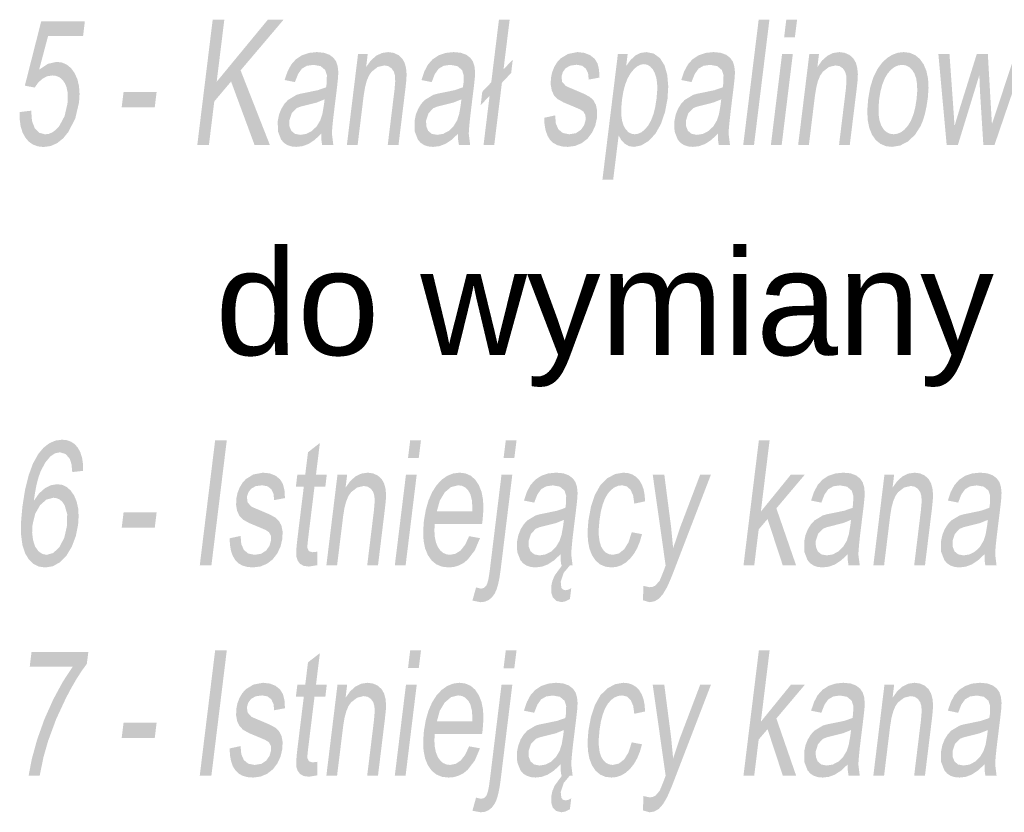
# Model space of a CAD drawing. Header units: millimetres. Extents: x 116 to 15750, y -6945 to 9999.
# Tile 79 of 150: x 6758 to 6958, y -1636 to -1475. Entities that reach past the tile are written whole.
import ezdxf

# ---------------------------------------------------------------- set-up
doc = ezdxf.new("R2010")
doc.units = ezdxf.units.MM
doc.layers.get('0').update_dxf_attribs({"color": 252})
doc.styles.get("Standard").update_dxf_attribs({"font": 'simplex.shx'})

msp = doc.modelspace()

# ---------------------------------------------------------------- hatches: boundary and pattern name
h = msp.add_hatch(color=7)
h.dxf.hatch_style = 2
h.paths.add_polyline_path([(6758.09, -1493.86), (6760.42, -1493.58), (6760.58, -1495.68), (6761.16, -1497.18), (6762.07, -1498.08), (6763.24, -1498.38), (6764.01, -1498.28), (6764.75, -1497.96), (6765.45, -1497.43), (6766.12, -1496.69), (6767.18, -1494.71), (6767.77, -1492.18), (6767.85, -1490.92), (6767.79, -1489.79), (6767.59, -1488.81), (6767.23, -1487.97), (6766.75, -1487.3), (6766.17, -1486.81), (6765.48, -1486.52), (6764.68, -1486.43), (6763.65, -1486.6), (6762.68, -1487.11), (6761.83, -1487.9), (6761.13, -1488.89), (6759.13, -1488.51), (6762.45, -1475.45), (6771.3, -1475.45), (6770.94, -1478.44), (6763.84, -1478.44), (6762.03, -1485.26), (6763.82, -1484.07), (6765.59, -1483.67), (6766.69, -1483.82), (6767.67, -1484.25), (6768.52, -1484.97), (6769.24, -1485.98), (6769.79, -1487.21), (6770.12, -1488.61), (6770.23, -1490.18), (6770.12, -1491.9), (6769.37, -1495.12), (6767.98, -1497.87), (6766.88, -1499.22), (6765.67, -1500.18), (6764.36, -1500.76), (6762.93, -1500.95), (6761.79, -1500.83), (6760.78, -1500.46), (6759.92, -1499.86), (6759.21, -1499.01), (6758.65, -1497.96), (6758.28, -1496.75), (6758.09, -1495.39)])
h = msp.add_hatch(color=7)
h.dxf.hatch_style = 2
h.paths.add_polyline_path([(6794.11, -1500.52), (6797.23, -1475.11), (6799.59, -1475.11), (6798.04, -1487.71), (6808.42, -1475.11), (6811.61, -1475.11), (6802.89, -1485.4), (6808.82, -1500.52), (6805.71, -1500.52), (6800.96, -1487.66), (6797.55, -1491.71), (6796.47, -1500.52)])
h = msp.add_hatch(color=7)
h.dxf.hatch_style = 2
h.paths.add_polyline_path([(6853.39, -1490.57), (6851.58, -1492.47), (6851.91, -1489.74), (6853.73, -1487.83), (6855.29, -1475.11), (6857.46, -1475.11), (6856.22, -1485.2), (6858.1, -1483.2), (6857.77, -1485.92), (6855.89, -1487.92), (6854.34, -1500.52), (6852.17, -1500.52)])
h = msp.add_hatch(color=7)
h.dxf.hatch_style = 2
h.paths.add_polyline_path([(6904.84, -1500.52), (6907.97, -1475.11), (6910.15, -1475.11), (6907.03, -1500.52)])
h = msp.add_hatch(color=7)
h.paths.add_polyline_path([(6913.13, -1478.7), (6913.57, -1475.11), (6915.76, -1475.11), (6915.31, -1478.7)])
h.paths.add_polyline_path([(6910.45, -1500.52), (6912.71, -1482.11), (6914.89, -1482.11), (6912.64, -1500.52)])
h = msp.add_hatch(color=7)
h.paths.add_polyline_path([(6819.26, -1498.25), (6817.91, -1499.51), (6816.67, -1500.33), (6815.45, -1500.78), (6814.19, -1500.93), (6813.2, -1500.84), (6812.36, -1500.56), (6811.66, -1500.1), (6811.11, -1499.45), (6810.46, -1497.77), (6810.43, -1495.67), (6810.69, -1494.37), (6811.16, -1493.2), (6811.78, -1492.19), (6812.51, -1491.4), (6814.21, -1490.38), (6815.04, -1490.14), (6816.2, -1489.91), (6818.56, -1489.42), (6820.23, -1488.84), (6820.31, -1488.31), (6820.35, -1488.02), (6820.39, -1486.4), (6820.06, -1485.34), (6819.11, -1484.54), (6817.7, -1484.28), (6816.33, -1484.47), (6815.33, -1485.05), (6814.56, -1486.12), (6813.91, -1487.78), (6811.82, -1487.36), (6812.42, -1485.59), (6813.17, -1484.2), (6814.12, -1483.14), (6815.33, -1482.34), (6816.75, -1481.86), (6818.34, -1481.69), (6819.81, -1481.83), (6820.95, -1482.25), (6821.76, -1482.88), (6822.29, -1483.64), (6822.59, -1484.6), (6822.71, -1485.77), (6822.65, -1486.89), (6822.47, -1488.65), (6821.96, -1492.8), (6821.72, -1494.78), (6821.55, -1496.36), (6821.45, -1497.53), (6821.42, -1498.31), (6821.7, -1500.52), (6819.42, -1500.52), (6819.27, -1499.47)])
h.paths.add_polyline_path([(6819.93, -1491.28), (6818.36, -1491.92), (6816.23, -1492.46), (6815.04, -1492.76), (6814.24, -1493.08), (6813.26, -1494.1), (6812.77, -1495.58), (6812.79, -1496.72), (6813.17, -1497.66), (6813.91, -1498.28), (6815, -1498.49), (6816.22, -1498.29), (6817.35, -1497.7), (6818.32, -1496.77), (6819.06, -1495.54), (6819.48, -1494.23), (6819.79, -1492.42)])
h = msp.add_hatch(color=7)
h.dxf.hatch_style = 2
h.paths.add_polyline_path([(6824.45, -1500.52), (6826.71, -1482.11), (6828.67, -1482.11), (6828.35, -1484.73), (6829.31, -1483.4), (6830.37, -1482.45), (6831.54, -1481.88), (6832.83, -1481.69), (6833.92, -1481.85), (6834.89, -1482.29), (6835.66, -1482.99), (6836.16, -1483.86), (6836.45, -1484.93), (6836.56, -1486.17), (6836.51, -1487.36), (6836.31, -1489.2), (6834.92, -1500.52), (6832.74, -1500.52), (6834.11, -1489.32), (6834.25, -1487.66), (6834.21, -1486.47), (6833.96, -1485.63), (6833.49, -1484.97), (6832.83, -1484.54), (6832.03, -1484.4), (6830.69, -1484.72), (6829.47, -1485.67), (6828.93, -1486.44), (6828.48, -1487.5), (6828.13, -1488.84), (6827.86, -1490.47), (6826.63, -1500.52)])
h = msp.add_hatch(color=7)
h.paths.add_polyline_path([(6847.01, -1498.25), (6845.66, -1499.51), (6844.42, -1500.33), (6843.2, -1500.78), (6841.93, -1500.93), (6840.95, -1500.84), (6840.1, -1500.56), (6839.41, -1500.1), (6838.85, -1499.45), (6838.2, -1497.77), (6838.18, -1495.67), (6838.44, -1494.37), (6838.91, -1493.2), (6839.53, -1492.19), (6840.26, -1491.4), (6841.96, -1490.38), (6842.79, -1490.14), (6843.95, -1489.91), (6846.31, -1489.42), (6847.98, -1488.84), (6848.05, -1488.31), (6848.1, -1488.02), (6848.14, -1486.4), (6847.81, -1485.34), (6846.86, -1484.54), (6845.45, -1484.28), (6844.08, -1484.47), (6843.08, -1485.05), (6842.3, -1486.12), (6841.65, -1487.78), (6839.57, -1487.36), (6840.17, -1485.59), (6840.91, -1484.2), (6841.86, -1483.14), (6843.08, -1482.34), (6844.5, -1481.86), (6846.09, -1481.69), (6847.56, -1481.83), (6848.7, -1482.25), (6849.51, -1482.88), (6850.03, -1483.64), (6850.33, -1484.6), (6850.45, -1485.77), (6850.4, -1486.89), (6850.21, -1488.65), (6849.7, -1492.8), (6849.47, -1494.78), (6849.3, -1496.36), (6849.2, -1497.53), (6849.17, -1498.31), (6849.45, -1500.52), (6847.17, -1500.52), (6847.01, -1499.47)])
h.paths.add_polyline_path([(6847.68, -1491.28), (6846.11, -1491.92), (6843.97, -1492.46), (6842.78, -1492.76), (6841.99, -1493.08), (6841, -1494.1), (6840.52, -1495.58), (6840.54, -1496.72), (6840.92, -1497.66), (6841.66, -1498.28), (6842.75, -1498.49), (6843.97, -1498.29), (6845.1, -1497.7), (6846.06, -1496.77), (6846.81, -1495.54), (6847.23, -1494.23), (6847.54, -1492.42)])
h = msp.add_hatch(color=7)
h.dxf.hatch_style = 2
h.paths.add_polyline_path([(6864.47, -1495.02), (6866.69, -1494.54), (6866.83, -1496.18), (6867.35, -1497.38), (6868.26, -1498.12), (6869.56, -1498.37), (6870.89, -1498.15), (6871.9, -1497.49), (6872.56, -1496.54), (6872.88, -1495.44), (6872.83, -1494.5), (6872.44, -1493.78), (6871.71, -1493.3), (6870.34, -1492.72), (6868.4, -1491.91), (6867.19, -1491.22), (6866.46, -1490.47), (6866, -1489.47), (6865.79, -1488.29), (6865.83, -1487), (6866.07, -1485.82), (6866.5, -1484.72), (6867.08, -1483.76), (6867.78, -1482.98), (6869.29, -1482.07), (6871.22, -1481.69), (6872.62, -1481.85), (6873.8, -1482.32), (6874.71, -1483.06), (6875.29, -1484.01), (6875.59, -1485.26), (6875.69, -1486.86), (6873.5, -1487.27), (6873.37, -1486.01), (6872.93, -1485.06), (6872.16, -1484.46), (6871.06, -1484.26), (6869.75, -1484.44), (6868.82, -1484.97), (6868.25, -1485.74), (6867.98, -1486.64), (6868.11, -1487.73), (6868.85, -1488.56), (6869.46, -1488.85), (6870.68, -1489.36), (6872.54, -1490.16), (6873.74, -1490.8), (6874.47, -1491.49), (6874.97, -1492.44), (6875.21, -1493.65), (6875.16, -1495.11), (6874.82, -1496.63), (6874.17, -1498.05), (6873.24, -1499.27), (6872.07, -1500.18), (6870.71, -1500.74), (6869.25, -1500.93), (6868.08, -1500.84), (6867.09, -1500.56), (6866.26, -1500.1), (6865.61, -1499.44), (6865.12, -1498.61), (6864.76, -1497.59), (6864.54, -1496.4)])
h = msp.add_hatch(color=7)
h.paths.add_polyline_path([(6876.28, -1507.57), (6879.41, -1482.11), (6881.39, -1482.11), (6881.1, -1484.5), (6882, -1483.28), (6882.95, -1482.4), (6884, -1481.87), (6885.19, -1481.69), (6886.7, -1482), (6887.95, -1482.91), (6888.87, -1484.37), (6889.43, -1486.33), (6889.63, -1488.65), (6889.48, -1491.17), (6888.97, -1493.86), (6888.15, -1496.27), (6887.03, -1498.26), (6885.66, -1499.73), (6884.16, -1500.63), (6882.67, -1500.93), (6881.65, -1500.77), (6880.79, -1500.28), (6880.09, -1499.53), (6879.57, -1498.61), (6878.46, -1507.57)])
h.paths.add_polyline_path([(6880.24, -1491.42), (6880.1, -1493.08), (6880.11, -1494.51), (6880.28, -1495.7), (6880.6, -1496.67), (6881.04, -1497.41), (6881.56, -1497.94), (6882.16, -1498.26), (6882.84, -1498.37), (6883.55, -1498.26), (6884.24, -1497.93), (6884.9, -1497.38), (6885.55, -1496.61), (6886.12, -1495.61), (6886.6, -1494.37), (6886.98, -1492.88), (6887.25, -1491.16), (6887.39, -1489.51), (6887.38, -1488.08), (6887.21, -1486.88), (6886.88, -1485.89), (6886.45, -1485.13), (6885.93, -1484.58), (6885.34, -1484.25), (6884.68, -1484.14), (6883.99, -1484.25), (6883.31, -1484.6), (6882.64, -1485.19), (6881.98, -1486), (6881.38, -1487.04), (6880.89, -1488.29), (6880.51, -1489.75)])
h = msp.add_hatch(color=7)
h.paths.add_polyline_path([(6899.71, -1498.25), (6898.36, -1499.51), (6897.12, -1500.33), (6895.9, -1500.78), (6894.63, -1500.93), (6893.65, -1500.84), (6892.8, -1500.56), (6892.11, -1500.1), (6891.55, -1499.45), (6890.9, -1497.77), (6890.88, -1495.67), (6891.14, -1494.37), (6891.61, -1493.2), (6892.23, -1492.19), (6892.96, -1491.4), (6894.66, -1490.38), (6895.49, -1490.14), (6896.65, -1489.91), (6899.01, -1489.42), (6900.68, -1488.84), (6900.75, -1488.31), (6900.8, -1488.02), (6900.84, -1486.4), (6900.51, -1485.34), (6899.56, -1484.54), (6898.15, -1484.28), (6896.78, -1484.47), (6895.78, -1485.05), (6895.01, -1486.12), (6894.35, -1487.78), (6892.27, -1487.36), (6892.87, -1485.59), (6893.62, -1484.2), (6894.56, -1483.14), (6895.78, -1482.34), (6897.2, -1481.86), (6898.79, -1481.69), (6900.26, -1481.83), (6901.4, -1482.25), (6902.21, -1482.88), (6902.74, -1483.64), (6903.03, -1484.6), (6903.16, -1485.77), (6903.1, -1486.89), (6902.91, -1488.65), (6902.4, -1492.8), (6902.17, -1494.78), (6902, -1496.36), (6901.9, -1497.53), (6901.87, -1498.31), (6902.15, -1500.52), (6899.87, -1500.52), (6899.72, -1499.47)])
h.paths.add_polyline_path([(6900.38, -1491.28), (6898.81, -1491.92), (6896.67, -1492.46), (6895.48, -1492.76), (6894.69, -1493.08), (6893.7, -1494.1), (6893.22, -1495.58), (6893.24, -1496.72), (6893.62, -1497.66), (6894.36, -1498.28), (6895.45, -1498.49), (6896.67, -1498.29), (6897.8, -1497.7), (6898.77, -1496.77), (6899.51, -1495.54), (6899.93, -1494.23), (6900.24, -1492.42)])
h = msp.add_hatch(color=7)
h.dxf.hatch_style = 2
h.paths.add_polyline_path([(6915.98, -1500.52), (6918.24, -1482.11), (6920.2, -1482.11), (6919.88, -1484.73), (6920.83, -1483.4), (6921.9, -1482.45), (6923.07, -1481.88), (6924.36, -1481.69), (6925.45, -1481.85), (6926.42, -1482.29), (6927.19, -1482.99), (6927.69, -1483.86), (6927.97, -1484.93), (6928.09, -1486.17), (6928.04, -1487.36), (6927.84, -1489.2), (6926.45, -1500.52), (6924.27, -1500.52), (6925.64, -1489.32), (6925.78, -1487.66), (6925.73, -1486.47), (6925.49, -1485.63), (6925.02, -1484.97), (6924.36, -1484.54), (6923.56, -1484.4), (6922.22, -1484.72), (6920.99, -1485.67), (6920.46, -1486.44), (6920.01, -1487.5), (6919.66, -1488.84), (6919.39, -1490.47), (6918.16, -1500.52)])
h = msp.add_hatch(color=7)
h.paths.add_polyline_path([(6930.17, -1491.31), (6930.58, -1488.92), (6931.21, -1486.87), (6932.05, -1485.14), (6933.09, -1483.74), (6934.08, -1482.85), (6935.12, -1482.21), (6936.23, -1481.82), (6937.39, -1481.69), (6938.64, -1481.85), (6939.73, -1482.32), (6940.66, -1483.09), (6941.43, -1484.18), (6942, -1485.54), (6942.33, -1487.14), (6942.42, -1488.98), (6942.27, -1491.06), (6942.01, -1492.74), (6941.69, -1494.23), (6941.3, -1495.53), (6940.84, -1496.65), (6939.7, -1498.45), (6938.28, -1499.81), (6936.68, -1500.65), (6935.03, -1500.93), (6933.76, -1500.78), (6932.66, -1500.31), (6931.72, -1499.54), (6930.96, -1498.46), (6930.4, -1497.08), (6930.08, -1495.43), (6930, -1493.51)])
h.paths.add_polyline_path([(6932.41, -1491.31), (6932.28, -1492.97), (6932.3, -1494.41), (6932.49, -1495.62), (6932.84, -1496.61), (6933.32, -1497.38), (6933.89, -1497.93), (6934.57, -1498.26), (6935.34, -1498.37), (6936.13, -1498.26), (6936.89, -1497.93), (6937.59, -1497.37), (6938.26, -1496.6), (6938.86, -1495.6), (6939.35, -1494.37), (6939.73, -1492.91), (6940, -1491.21), (6940.13, -1489.61), (6940.1, -1488.21), (6939.91, -1487.02), (6939.56, -1486.04), (6939.07, -1485.27), (6938.5, -1484.72), (6937.83, -1484.39), (6937.07, -1484.28), (6936.27, -1484.39), (6935.52, -1484.72), (6934.81, -1485.27), (6934.14, -1486.03), (6933.55, -1487.02), (6933.06, -1488.23), (6932.68, -1489.66)])
h = msp.add_hatch(color=7)
h.dxf.hatch_style = 2
h.paths.add_polyline_path([(6946.1, -1500.52), (6944.42, -1482.11), (6946.67, -1482.11), (6947.43, -1492.74), (6947.7, -1496.69), (6947.8, -1496.34), (6948.02, -1495.59), (6948.37, -1494.44), (6948.83, -1492.89), (6952.2, -1482.11), (6954.45, -1482.11), (6955.07, -1492.79), (6955.28, -1496.3), (6956.46, -1492.75), (6959.97, -1482.11), (6962.09, -1482.11), (6955.81, -1500.52), (6953.54, -1500.52), (6952.85, -1489.49), (6952.73, -1486.36), (6948.38, -1500.52)])
h = msp.add_hatch(color=7)
h.dxf.hatch_style = 2
h.paths.add_polyline_path([(6778.77, -1492.89), (6779.16, -1489.76), (6785.86, -1489.76), (6785.48, -1492.89)])
h = msp.add_hatch(color=7)
h.paths.add_polyline_path([(6770.95, -1566.68), (6768.75, -1566.93), (6768.59, -1565.34), (6768.26, -1564.26), (6767.39, -1563.26), (6766.24, -1562.92), (6765.23, -1563.13), (6764.3, -1563.75), (6763.22, -1565.07), (6762.29, -1566.89), (6761.89, -1568.03), (6761.53, -1569.39), (6761.22, -1570.97), (6760.95, -1572.76), (6762.01, -1571.27), (6763.19, -1570.22), (6764.43, -1569.6), (6765.68, -1569.39), (6766.72, -1569.53), (6767.63, -1569.96), (6768.43, -1570.68), (6769.12, -1571.68), (6769.64, -1572.92), (6769.95, -1574.32), (6770.04, -1575.88), (6769.93, -1577.62), (6769.46, -1579.93), (6768.66, -1582.06), (6767.58, -1583.88), (6766.29, -1585.21), (6764.84, -1586.03), (6763.3, -1586.3), (6762.01, -1586.12), (6760.9, -1585.58), (6759.96, -1584.69), (6759.19, -1583.43), (6758.64, -1581.77), (6758.37, -1579.64), (6758.36, -1577.04), (6758.63, -1573.98), (6759.17, -1570.55), (6759.89, -1567.62), (6760.78, -1565.19), (6761.85, -1563.27), (6762.91, -1562), (6764.07, -1561.09), (6765.33, -1560.54), (6766.68, -1560.36), (6767.67, -1560.46), (6768.54, -1560.78), (6769.29, -1561.3), (6769.92, -1562.04), (6770.4, -1562.96), (6770.74, -1564.04), (6770.92, -1565.28)])
h.paths.add_polyline_path([(6760.69, -1577.63), (6760.61, -1579.21), (6760.79, -1580.72), (6761.21, -1582.02), (6761.86, -1582.97), (6762.67, -1583.54), (6763.58, -1583.73), (6764.91, -1583.34), (6766.15, -1582.14), (6767.13, -1580.26), (6767.68, -1577.81), (6767.72, -1575.45), (6767.2, -1573.66), (6766.76, -1573), (6766.23, -1572.52), (6765.61, -1572.24), (6764.91, -1572.14), (6763.49, -1572.52), (6762.21, -1573.66), (6761.22, -1575.41)])
h = msp.add_hatch(color=7)
h.dxf.hatch_style = 2
h.paths.add_polyline_path([(6794.61, -1585.87), (6797.73, -1560.46), (6800.09, -1560.46), (6796.97, -1585.87)])
h = msp.add_hatch(color=7)
h.dxf.hatch_style = 2
h.paths.add_polyline_path([(6818.46, -1583.08), (6818.44, -1585.83), (6816.75, -1586.11), (6815.71, -1585.97), (6814.97, -1585.57), (6814.49, -1584.95), (6814.22, -1584.16), (6814.17, -1583.6), (6814.19, -1582.8), (6814.27, -1581.76), (6814.41, -1580.48), (6815.71, -1569.89), (6814.1, -1569.89), (6814.4, -1567.46), (6816, -1567.46), (6816.56, -1562.91), (6818.97, -1561.03), (6818.18, -1567.46), (6820.37, -1567.46), (6820.08, -1569.89), (6817.88, -1569.89), (6816.56, -1580.65), (6816.45, -1581.75), (6816.46, -1582.37), (6816.75, -1582.98), (6817.48, -1583.2)])
h = msp.add_hatch(color=7)
h.paths.add_polyline_path([(6836.85, -1564.05), (6837.29, -1560.46), (6839.48, -1560.46), (6839.03, -1564.05)])
h.paths.add_polyline_path([(6834.17, -1585.87), (6836.43, -1567.46), (6838.61, -1567.46), (6836.36, -1585.87)])
h = msp.add_hatch(color=7)
h.paths.add_polyline_path([(6856.23, -1564.08), (6856.68, -1560.46), (6858.86, -1560.46), (6858.41, -1564.08)])
h.paths.add_polyline_path([(6849.91, -1593.01), (6850.65, -1590.35), (6851.65, -1590.6), (6852.26, -1590.44), (6852.73, -1589.97), (6852.92, -1589.53), (6853.11, -1588.86), (6853.28, -1587.95), (6853.44, -1586.8), (6855.81, -1567.46), (6858, -1567.46), (6855.62, -1586.87), (6855.39, -1588.44), (6855.11, -1589.75), (6854.79, -1590.81), (6854.42, -1591.6), (6853.86, -1592.36), (6853.2, -1592.9), (6852.44, -1593.23), (6851.58, -1593.34)])
h = msp.add_hatch(color=7)
h.dxf.hatch_style = 2
h.paths.add_polyline_path([(6904.89, -1585.87), (6908.01, -1560.46), (6910.19, -1560.46), (6908.41, -1574.95), (6914.49, -1567.46), (6917.32, -1567.46), (6911.56, -1574.29), (6915.56, -1585.87), (6912.86, -1585.87), (6909.77, -1576.46), (6907.97, -1578.57), (6907.07, -1585.87)])
h = msp.add_hatch(color=7)
h.dxf.hatch_style = 2
h.paths.add_polyline_path([(6800.66, -1580.37), (6802.89, -1579.89), (6803.03, -1581.53), (6803.55, -1582.73), (6804.45, -1583.47), (6805.75, -1583.72), (6807.09, -1583.5), (6808.09, -1582.84), (6808.75, -1581.89), (6809.07, -1580.79), (6809.03, -1579.85), (6808.64, -1579.13), (6807.91, -1578.65), (6806.54, -1578.07), (6804.6, -1577.26), (6803.38, -1576.57), (6802.66, -1575.82), (6802.19, -1574.82), (6801.98, -1573.64), (6802.02, -1572.35), (6802.26, -1571.17), (6802.69, -1570.07), (6803.27, -1569.11), (6803.98, -1568.33), (6805.48, -1567.42), (6807.42, -1567.05), (6808.82, -1567.2), (6810, -1567.67), (6810.9, -1568.41), (6811.48, -1569.36), (6811.79, -1570.61), (6811.89, -1572.21), (6809.7, -1572.62), (6809.57, -1571.36), (6809.12, -1570.41), (6808.35, -1569.81), (6807.26, -1569.61), (6805.94, -1569.79), (6805.02, -1570.32), (6804.44, -1571.1), (6804.17, -1571.99), (6804.31, -1573.08), (6805.05, -1573.91), (6805.65, -1574.2), (6806.87, -1574.71), (6808.74, -1575.51), (6809.93, -1576.15), (6810.66, -1576.84), (6811.17, -1577.79), (6811.41, -1579), (6811.36, -1580.46), (6811.01, -1581.98), (6810.36, -1583.4), (6809.43, -1584.62), (6808.26, -1585.53), (6806.91, -1586.09), (6805.45, -1586.28), (6804.28, -1586.19), (6803.28, -1585.91), (6802.46, -1585.45), (6801.81, -1584.79), (6801.31, -1583.96), (6800.95, -1582.94), (6800.74, -1581.75)])
h = msp.add_hatch(color=7)
h.dxf.hatch_style = 2
h.paths.add_polyline_path([(6820.29, -1585.87), (6822.54, -1567.46), (6824.5, -1567.46), (6824.18, -1570.08), (6825.14, -1568.75), (6826.2, -1567.8), (6827.38, -1567.24), (6828.66, -1567.05), (6829.76, -1567.2), (6830.73, -1567.64), (6831.49, -1568.34), (6831.99, -1569.21), (6832.28, -1570.28), (6832.4, -1571.52), (6832.34, -1572.71), (6832.14, -1574.55), (6830.76, -1585.87), (6828.57, -1585.87), (6829.94, -1574.67), (6830.08, -1573.01), (6830.04, -1571.82), (6829.79, -1570.98), (6829.32, -1570.32), (6828.66, -1569.89), (6827.86, -1569.75), (6826.53, -1570.07), (6825.3, -1571.02), (6824.76, -1571.79), (6824.32, -1572.85), (6823.96, -1574.19), (6823.7, -1575.82), (6822.46, -1585.87)])
h = msp.add_hatch(color=7)
h.paths.add_polyline_path([(6849.24, -1579.94), (6851.45, -1580.34), (6850.38, -1582.85), (6848.93, -1584.72), (6848.08, -1585.41), (6847.15, -1585.89), (6846.14, -1586.19), (6845.05, -1586.28), (6843.73, -1586.13), (6842.6, -1585.66), (6841.64, -1584.88), (6840.88, -1583.79), (6840.32, -1582.43), (6840, -1580.81), (6839.92, -1578.94), (6840.07, -1576.82), (6840.45, -1574.63), (6841, -1572.7), (6841.73, -1571.03), (6842.63, -1569.61), (6843.67, -1568.49), (6844.8, -1567.69), (6846.01, -1567.21), (6847.3, -1567.05), (6848.51, -1567.2), (6849.57, -1567.67), (6850.47, -1568.46), (6851.21, -1569.56), (6851.76, -1570.94), (6852.07, -1572.58), (6852.14, -1574.48), (6851.98, -1576.63), (6851.87, -1577.46), (6842.25, -1577.46), (6842.2, -1578.89), (6842.29, -1580.14), (6842.52, -1581.21), (6842.89, -1582.11), (6843.37, -1582.81), (6843.95, -1583.32), (6844.62, -1583.62), (6845.38, -1583.72), (6846.52, -1583.49), (6847.54, -1582.82), (6848.45, -1581.65)])
h.paths.add_polyline_path([(6842.69, -1574.9), (6849.88, -1574.9), (6849.85, -1572.87), (6849.49, -1571.41), (6849.03, -1570.63), (6848.46, -1570.06), (6847.78, -1569.72), (6847, -1569.61), (6845.57, -1569.97), (6844.29, -1571.05), (6843.29, -1572.74)])
h = msp.add_hatch(color=7)
h.paths.add_polyline_path([(6867.8, -1583.6), (6866.45, -1584.86), (6865.2, -1585.68), (6863.98, -1586.13), (6862.72, -1586.28), (6861.73, -1586.19), (6860.89, -1585.91), (6860.19, -1585.45), (6859.64, -1584.8), (6858.99, -1583.12), (6858.96, -1581.02), (6859.23, -1579.72), (6859.69, -1578.55), (6860.32, -1577.54), (6861.04, -1576.75), (6862.74, -1575.73), (6863.58, -1575.49), (6864.74, -1575.26), (6867.1, -1574.77), (6868.76, -1574.19), (6868.84, -1573.66), (6868.88, -1573.37), (6868.93, -1571.75), (6868.6, -1570.69), (6867.65, -1569.89), (6866.23, -1569.63), (6864.87, -1569.82), (6863.86, -1570.4), (6863.09, -1571.47), (6862.44, -1573.13), (6860.36, -1572.71), (6860.96, -1570.94), (6861.7, -1569.55), (6862.65, -1568.49), (6863.86, -1567.69), (6865.29, -1567.21), (6866.87, -1567.05), (6868.35, -1567.18), (6869.48, -1567.6), (6870.29, -1568.23), (6870.82, -1568.99), (6871.12, -1569.95), (6871.24, -1571.12), (6871.19, -1572.24), (6871, -1574), (6870.49, -1578.15), (6870.25, -1580.13), (6870.09, -1581.71), (6869.99, -1582.88), (6869.95, -1583.66), (6870.23, -1585.87), (6867.95, -1585.87), (6867.8, -1584.82)])
h.paths.add_polyline_path([(6868.46, -1576.63), (6866.9, -1577.27), (6864.76, -1577.81), (6863.57, -1578.11), (6862.78, -1578.43), (6861.79, -1579.45), (6861.3, -1580.93), (6861.33, -1582.07), (6861.71, -1583.01), (6862.44, -1583.63), (6863.54, -1583.84), (6864.76, -1583.64), (6865.89, -1583.05), (6866.85, -1582.12), (6867.59, -1580.89), (6868.01, -1579.59), (6868.32, -1577.77)])
h.paths.add_polyline_path([(6869.68, -1585.87), (6868.43, -1587.36), (6867.82, -1589.18), (6867.95, -1590.41), (6868.27, -1590.78), (6868.8, -1590.91), (6869.39, -1590.8), (6869.96, -1590.49), (6869.68, -1592.71), (6868.77, -1593.17), (6867.96, -1593.32), (6866.91, -1593.07), (6866.22, -1592.38), (6865.89, -1591.36), (6865.89, -1590.13), (6866.13, -1589.02), (6866.6, -1587.9), (6868.09, -1585.87)])
h = msp.add_hatch(color=7)
h.dxf.hatch_style = 2
h.paths.add_polyline_path([(6882.22, -1579.13), (6884.31, -1579.53), (6883.88, -1581.03), (6883.34, -1582.35), (6882.68, -1583.51), (6881.9, -1584.49), (6881.04, -1585.28), (6880.12, -1585.84), (6879.15, -1586.17), (6878.12, -1586.28), (6876.88, -1586.13), (6875.81, -1585.67), (6874.91, -1584.9), (6874.17, -1583.82), (6873.64, -1582.45), (6873.34, -1580.81), (6873.27, -1578.91), (6873.44, -1576.74), (6873.96, -1573.94), (6874.77, -1571.52), (6875.88, -1569.56), (6877.29, -1568.17), (6878.86, -1567.33), (6880.5, -1567.05), (6881.49, -1567.14), (6882.36, -1567.43), (6883.11, -1567.9), (6883.75, -1568.56), (6884.25, -1569.4), (6884.62, -1570.4), (6884.84, -1571.56), (6884.93, -1572.87), (6882.74, -1573.34), (6882.52, -1571.71), (6882.01, -1570.55), (6881.25, -1569.85), (6880.27, -1569.61), (6879.47, -1569.72), (6878.72, -1570.03), (6878.02, -1570.56), (6877.38, -1571.3), (6876.81, -1572.27), (6876.34, -1573.48), (6875.96, -1574.94), (6875.69, -1576.65), (6875.54, -1578.38), (6875.55, -1579.85), (6875.71, -1581.07), (6876.02, -1582.04), (6876.47, -1582.77), (6877.01, -1583.3), (6877.66, -1583.61), (6878.41, -1583.72), (6879.63, -1583.44), (6880.7, -1582.59), (6881.58, -1581.16)])
h = msp.add_hatch(color=7)
h.dxf.hatch_style = 2
h.paths.add_polyline_path([(6884.49, -1592.95), (6884.61, -1590.03), (6885.83, -1590.3), (6886.49, -1590.22), (6887.03, -1589.96), (6887.87, -1588.99), (6888.23, -1588.17), (6888.82, -1586.66), (6889.1, -1585.9), (6886.48, -1567.46), (6888.83, -1567.46), (6890.21, -1578.12), (6890.62, -1582.38), (6892.03, -1578.19), (6896.1, -1567.46), (6898.28, -1567.46), (6891.08, -1586.18), (6890.54, -1587.58), (6890.07, -1588.74), (6889.67, -1589.66), (6889.35, -1590.35), (6888.56, -1591.69), (6887.74, -1592.62), (6886.84, -1593.16), (6885.85, -1593.34)])
h = msp.add_hatch(color=7)
h.paths.add_polyline_path([(6926.04, -1583.6), (6924.69, -1584.86), (6923.44, -1585.68), (6922.22, -1586.13), (6920.96, -1586.28), (6919.97, -1586.19), (6919.13, -1585.91), (6918.43, -1585.45), (6917.88, -1584.8), (6917.23, -1583.12), (6917.2, -1581.02), (6917.47, -1579.72), (6917.94, -1578.55), (6918.56, -1577.54), (6919.29, -1576.75), (6920.98, -1575.73), (6921.82, -1575.49), (6922.98, -1575.26), (6925.34, -1574.77), (6927, -1574.19), (6927.08, -1573.66), (6927.12, -1573.37), (6927.17, -1571.75), (6926.84, -1570.69), (6925.89, -1569.89), (6924.47, -1569.63), (6923.11, -1569.82), (6922.1, -1570.4), (6921.33, -1571.47), (6920.68, -1573.13), (6918.6, -1572.71), (6919.2, -1570.94), (6919.94, -1569.55), (6920.89, -1568.49), (6922.1, -1567.69), (6923.53, -1567.21), (6925.11, -1567.05), (6926.59, -1567.18), (6927.72, -1567.6), (6928.53, -1568.23), (6929.06, -1568.99), (6929.36, -1569.95), (6929.48, -1571.12), (6929.43, -1572.24), (6929.24, -1574), (6928.73, -1578.15), (6928.49, -1580.13), (6928.33, -1581.71), (6928.23, -1582.88), (6928.19, -1583.66), (6928.47, -1585.87), (6926.19, -1585.87), (6926.04, -1584.82)])
h.paths.add_polyline_path([(6926.7, -1576.63), (6925.14, -1577.27), (6923, -1577.81), (6921.81, -1578.11), (6921.02, -1578.43), (6920.03, -1579.45), (6919.54, -1580.93), (6919.57, -1582.07), (6919.95, -1583.01), (6920.68, -1583.63), (6921.78, -1583.84), (6923, -1583.64), (6924.13, -1583.05), (6925.09, -1582.12), (6925.83, -1580.89), (6926.25, -1579.59), (6926.56, -1577.77)])
h = msp.add_hatch(color=7)
h.dxf.hatch_style = 2
h.paths.add_polyline_path([(6931.23, -1585.87), (6933.48, -1567.46), (6935.44, -1567.46), (6935.13, -1570.08), (6936.08, -1568.75), (6937.14, -1567.8), (6938.32, -1567.24), (6939.6, -1567.05), (6940.7, -1567.2), (6941.67, -1567.64), (6942.43, -1568.34), (6942.93, -1569.21), (6943.22, -1570.28), (6943.34, -1571.52), (6943.28, -1572.71), (6943.09, -1574.55), (6941.7, -1585.87), (6939.51, -1585.87), (6940.88, -1574.67), (6941.02, -1573.01), (6940.98, -1571.82), (6940.73, -1570.98), (6940.26, -1570.32), (6939.61, -1569.89), (6938.81, -1569.75), (6937.47, -1570.07), (6936.24, -1571.02), (6935.7, -1571.79), (6935.26, -1572.85), (6934.9, -1574.19), (6934.64, -1575.82), (6933.41, -1585.87)])
h = msp.add_hatch(color=7)
h.paths.add_polyline_path([(6953.78, -1583.6), (6952.43, -1584.86), (6951.19, -1585.68), (6949.97, -1586.13), (6948.71, -1586.28), (6947.72, -1586.19), (6946.88, -1585.91), (6946.18, -1585.45), (6945.63, -1584.8), (6944.98, -1583.12), (6944.95, -1581.02), (6945.22, -1579.72), (6945.68, -1578.55), (6946.31, -1577.54), (6947.03, -1576.75), (6948.73, -1575.73), (6949.56, -1575.49), (6950.72, -1575.26), (6953.08, -1574.77), (6954.75, -1574.19), (6954.83, -1573.66), (6954.87, -1573.37), (6954.92, -1571.75), (6954.58, -1570.69), (6953.64, -1569.89), (6952.22, -1569.63), (6950.85, -1569.82), (6949.85, -1570.4), (6949.08, -1571.47), (6948.43, -1573.13), (6946.34, -1572.71), (6946.94, -1570.94), (6947.69, -1569.55), (6948.64, -1568.49), (6949.85, -1567.69), (6951.27, -1567.21), (6952.86, -1567.05), (6954.34, -1567.18), (6955.47, -1567.6), (6956.28, -1568.23), (6956.81, -1568.99), (6957.11, -1569.95), (6957.23, -1571.12), (6957.18, -1572.24), (6956.99, -1574), (6956.48, -1578.15), (6956.24, -1580.13), (6956.07, -1581.71), (6955.97, -1582.88), (6955.94, -1583.66), (6956.22, -1585.87), (6953.94, -1585.87), (6953.79, -1584.82)])
h.paths.add_polyline_path([(6954.45, -1576.63), (6952.89, -1577.27), (6950.75, -1577.81), (6949.56, -1578.11), (6948.76, -1578.43), (6947.78, -1579.45), (6947.29, -1580.93), (6947.32, -1582.07), (6947.69, -1583.01), (6948.43, -1583.63), (6949.53, -1583.84), (6950.74, -1583.64), (6951.87, -1583.05), (6952.84, -1582.12), (6953.58, -1580.89), (6954, -1579.59), (6954.31, -1577.77)])
h = msp.add_hatch(color=7)
h.dxf.hatch_style = 2
h.paths.add_polyline_path([(6778.77, -1578.24), (6779.16, -1575.11), (6785.86, -1575.11), (6785.48, -1578.24)])
h = msp.add_hatch(color=7)
h.dxf.hatch_style = 2
h.paths.add_polyline_path([(6760.12, -1606.44), (6760.49, -1603.44), (6772.01, -1603.44), (6771.7, -1605.86), (6770.68, -1607.26), (6769.64, -1608.87), (6768.58, -1610.7), (6767.5, -1612.73), (6765.48, -1617.07), (6763.84, -1621.53), (6762.89, -1624.87), (6762.15, -1628.52), (6759.9, -1628.52), (6760.53, -1625.21), (6761.61, -1621.27), (6763.09, -1617.11), (6764.89, -1613.08), (6766.85, -1609.45), (6768.84, -1606.44)])
h = msp.add_hatch(color=7)
h.dxf.hatch_style = 2
h.paths.add_polyline_path([(6794.61, -1628.52), (6797.73, -1603.11), (6800.09, -1603.11), (6796.97, -1628.52)])
h = msp.add_hatch(color=7)
h.paths.add_polyline_path([(6836.85, -1606.7), (6837.29, -1603.11), (6839.48, -1603.11), (6839.03, -1606.7)])
h.paths.add_polyline_path([(6834.17, -1628.52), (6836.43, -1610.11), (6838.61, -1610.11), (6836.36, -1628.52)])
h = msp.add_hatch(color=7)
h.paths.add_polyline_path([(6856.23, -1606.73), (6856.68, -1603.11), (6858.86, -1603.11), (6858.41, -1606.73)])
h.paths.add_polyline_path([(6849.91, -1635.66), (6850.65, -1633), (6851.65, -1633.25), (6852.26, -1633.09), (6852.73, -1632.62), (6852.92, -1632.18), (6853.11, -1631.51), (6853.28, -1630.6), (6853.44, -1629.45), (6855.81, -1610.11), (6858, -1610.11), (6855.62, -1629.52), (6855.39, -1631.09), (6855.11, -1632.4), (6854.79, -1633.46), (6854.42, -1634.25), (6853.86, -1635.01), (6853.2, -1635.55), (6852.44, -1635.88), (6851.58, -1635.98)])
h = msp.add_hatch(color=7)
h.dxf.hatch_style = 2
h.paths.add_polyline_path([(6904.89, -1628.52), (6908.01, -1603.11), (6910.19, -1603.11), (6908.41, -1617.6), (6914.49, -1610.11), (6917.32, -1610.11), (6911.56, -1616.94), (6915.56, -1628.52), (6912.86, -1628.52), (6909.77, -1619.11), (6907.97, -1621.22), (6907.07, -1628.52)])
h = msp.add_hatch(color=7)
h.dxf.hatch_style = 2
h.paths.add_polyline_path([(6818.46, -1625.73), (6818.44, -1628.48), (6816.75, -1628.76), (6815.71, -1628.62), (6814.97, -1628.22), (6814.49, -1627.6), (6814.22, -1626.81), (6814.17, -1626.25), (6814.19, -1625.45), (6814.27, -1624.41), (6814.41, -1623.13), (6815.71, -1612.54), (6814.1, -1612.54), (6814.4, -1610.11), (6816, -1610.11), (6816.56, -1605.55), (6818.97, -1603.68), (6818.18, -1610.11), (6820.37, -1610.11), (6820.08, -1612.54), (6817.88, -1612.54), (6816.56, -1623.3), (6816.45, -1624.4), (6816.46, -1625.02), (6816.75, -1625.63), (6817.48, -1625.85)])
h = msp.add_hatch(color=7)
h.dxf.hatch_style = 2
h.paths.add_polyline_path([(6800.66, -1623.02), (6802.89, -1622.54), (6803.03, -1624.18), (6803.55, -1625.38), (6804.45, -1626.12), (6805.75, -1626.37), (6807.09, -1626.15), (6808.09, -1625.49), (6808.75, -1624.54), (6809.07, -1623.44), (6809.03, -1622.5), (6808.64, -1621.78), (6807.91, -1621.3), (6806.54, -1620.72), (6804.6, -1619.91), (6803.38, -1619.22), (6802.66, -1618.47), (6802.19, -1617.47), (6801.98, -1616.29), (6802.02, -1615), (6802.26, -1613.82), (6802.69, -1612.72), (6803.27, -1611.76), (6803.98, -1610.98), (6805.48, -1610.07), (6807.42, -1609.69), (6808.82, -1609.85), (6810, -1610.32), (6810.9, -1611.06), (6811.48, -1612.01), (6811.79, -1613.26), (6811.89, -1614.86), (6809.7, -1615.27), (6809.57, -1614.01), (6809.12, -1613.06), (6808.35, -1612.46), (6807.26, -1612.26), (6805.94, -1612.44), (6805.02, -1612.97), (6804.44, -1613.74), (6804.17, -1614.64), (6804.31, -1615.73), (6805.05, -1616.56), (6805.65, -1616.85), (6806.87, -1617.36), (6808.74, -1618.16), (6809.93, -1618.8), (6810.66, -1619.49), (6811.17, -1620.44), (6811.41, -1621.65), (6811.36, -1623.11), (6811.01, -1624.63), (6810.36, -1626.05), (6809.43, -1627.27), (6808.26, -1628.18), (6806.91, -1628.74), (6805.45, -1628.93), (6804.28, -1628.84), (6803.28, -1628.56), (6802.46, -1628.1), (6801.81, -1627.44), (6801.31, -1626.61), (6800.95, -1625.59), (6800.74, -1624.4)])
h = msp.add_hatch(color=7)
h.dxf.hatch_style = 2
h.paths.add_polyline_path([(6820.29, -1628.52), (6822.54, -1610.11), (6824.5, -1610.11), (6824.18, -1612.73), (6825.14, -1611.4), (6826.2, -1610.45), (6827.38, -1609.88), (6828.66, -1609.69), (6829.76, -1609.85), (6830.73, -1610.29), (6831.49, -1610.99), (6831.99, -1611.86), (6832.28, -1612.93), (6832.4, -1614.17), (6832.34, -1615.36), (6832.14, -1617.2), (6830.76, -1628.52), (6828.57, -1628.52), (6829.94, -1617.32), (6830.08, -1615.66), (6830.04, -1614.47), (6829.79, -1613.63), (6829.32, -1612.97), (6828.66, -1612.54), (6827.86, -1612.4), (6826.53, -1612.72), (6825.3, -1613.67), (6824.76, -1614.44), (6824.32, -1615.5), (6823.96, -1616.84), (6823.7, -1618.47), (6822.46, -1628.52)])
h = msp.add_hatch(color=7)
h.paths.add_polyline_path([(6849.24, -1622.59), (6851.45, -1622.99), (6850.38, -1625.5), (6848.93, -1627.37), (6848.08, -1628.06), (6847.15, -1628.54), (6846.14, -1628.84), (6845.05, -1628.93), (6843.73, -1628.78), (6842.6, -1628.31), (6841.64, -1627.53), (6840.88, -1626.44), (6840.32, -1625.08), (6840, -1623.46), (6839.92, -1621.59), (6840.07, -1619.47), (6840.45, -1617.28), (6841, -1615.35), (6841.73, -1613.68), (6842.63, -1612.26), (6843.67, -1611.14), (6844.8, -1610.34), (6846.01, -1609.86), (6847.3, -1609.69), (6848.51, -1609.85), (6849.57, -1610.32), (6850.47, -1611.11), (6851.21, -1612.21), (6851.76, -1613.59), (6852.07, -1615.23), (6852.14, -1617.13), (6851.98, -1619.28), (6851.87, -1620.11), (6842.25, -1620.11), (6842.2, -1621.54), (6842.29, -1622.79), (6842.52, -1623.86), (6842.89, -1624.76), (6843.37, -1625.46), (6843.95, -1625.97), (6844.62, -1626.27), (6845.38, -1626.37), (6846.52, -1626.14), (6847.54, -1625.47), (6848.45, -1624.3)])
h.paths.add_polyline_path([(6842.69, -1617.55), (6849.88, -1617.55), (6849.85, -1615.52), (6849.49, -1614.06), (6849.03, -1613.28), (6848.46, -1612.71), (6847.78, -1612.37), (6847, -1612.26), (6845.57, -1612.62), (6844.29, -1613.7), (6843.29, -1615.38)])
h = msp.add_hatch(color=7)
h.paths.add_polyline_path([(6867.8, -1626.25), (6866.45, -1627.51), (6865.2, -1628.33), (6863.98, -1628.78), (6862.72, -1628.93), (6861.73, -1628.84), (6860.89, -1628.56), (6860.19, -1628.1), (6859.64, -1627.45), (6858.99, -1625.77), (6858.96, -1623.67), (6859.23, -1622.37), (6859.69, -1621.2), (6860.32, -1620.19), (6861.04, -1619.4), (6862.74, -1618.38), (6863.58, -1618.14), (6864.74, -1617.91), (6867.1, -1617.42), (6868.76, -1616.84), (6868.84, -1616.31), (6868.88, -1616.02), (6868.93, -1614.4), (6868.6, -1613.34), (6867.65, -1612.54), (6866.23, -1612.28), (6864.87, -1612.47), (6863.86, -1613.05), (6863.09, -1614.12), (6862.44, -1615.78), (6860.36, -1615.36), (6860.96, -1613.59), (6861.7, -1612.2), (6862.65, -1611.14), (6863.86, -1610.34), (6865.29, -1609.86), (6866.87, -1609.69), (6868.35, -1609.83), (6869.48, -1610.25), (6870.29, -1610.88), (6870.82, -1611.64), (6871.12, -1612.6), (6871.24, -1613.77), (6871.19, -1614.89), (6871, -1616.65), (6870.49, -1620.8), (6870.25, -1622.78), (6870.09, -1624.36), (6869.99, -1625.53), (6869.95, -1626.31), (6870.23, -1628.52), (6867.95, -1628.52), (6867.8, -1627.47)])
h.paths.add_polyline_path([(6868.46, -1619.28), (6866.9, -1619.92), (6864.76, -1620.46), (6863.57, -1620.76), (6862.78, -1621.08), (6861.79, -1622.1), (6861.3, -1623.58), (6861.33, -1624.72), (6861.71, -1625.66), (6862.44, -1626.28), (6863.54, -1626.49), (6864.76, -1626.29), (6865.89, -1625.7), (6866.85, -1624.77), (6867.59, -1623.54), (6868.01, -1622.23), (6868.32, -1620.42)])
h.paths.add_polyline_path([(6869.68, -1628.52), (6868.43, -1630.01), (6867.82, -1631.83), (6867.95, -1633.05), (6868.27, -1633.43), (6868.8, -1633.56), (6869.39, -1633.45), (6869.96, -1633.14), (6869.68, -1635.36), (6868.77, -1635.82), (6867.96, -1635.97), (6866.91, -1635.72), (6866.22, -1635.03), (6865.89, -1634.01), (6865.89, -1632.78), (6866.13, -1631.67), (6866.6, -1630.55), (6868.09, -1628.52)])
h = msp.add_hatch(color=7)
h.dxf.hatch_style = 2
h.paths.add_polyline_path([(6882.22, -1621.78), (6884.31, -1622.18), (6883.88, -1623.68), (6883.34, -1625), (6882.68, -1626.16), (6881.9, -1627.14), (6881.04, -1627.93), (6880.12, -1628.49), (6879.15, -1628.82), (6878.12, -1628.93), (6876.88, -1628.78), (6875.81, -1628.32), (6874.91, -1627.55), (6874.17, -1626.47), (6873.64, -1625.1), (6873.34, -1623.46), (6873.27, -1621.56), (6873.44, -1619.39), (6873.96, -1616.59), (6874.77, -1614.17), (6875.88, -1612.21), (6877.29, -1610.82), (6878.86, -1609.98), (6880.5, -1609.69), (6881.49, -1609.79), (6882.36, -1610.08), (6883.11, -1610.55), (6883.75, -1611.21), (6884.25, -1612.05), (6884.62, -1613.05), (6884.84, -1614.21), (6884.93, -1615.52), (6882.74, -1615.99), (6882.52, -1614.36), (6882.01, -1613.2), (6881.25, -1612.49), (6880.27, -1612.26), (6879.47, -1612.37), (6878.72, -1612.68), (6878.02, -1613.21), (6877.38, -1613.95), (6876.81, -1614.92), (6876.34, -1616.13), (6875.96, -1617.59), (6875.69, -1619.3), (6875.54, -1621.03), (6875.55, -1622.5), (6875.71, -1623.72), (6876.02, -1624.69), (6876.47, -1625.42), (6877.01, -1625.95), (6877.66, -1626.26), (6878.41, -1626.37), (6879.63, -1626.08), (6880.7, -1625.24), (6881.58, -1623.81)])
h = msp.add_hatch(color=7)
h.dxf.hatch_style = 2
h.paths.add_polyline_path([(6884.49, -1635.6), (6884.61, -1632.68), (6885.83, -1632.95), (6886.49, -1632.87), (6887.03, -1632.61), (6887.87, -1631.64), (6888.23, -1630.82), (6888.82, -1629.31), (6889.1, -1628.55), (6886.48, -1610.11), (6888.83, -1610.11), (6890.21, -1620.77), (6890.62, -1625.03), (6892.03, -1620.84), (6896.1, -1610.11), (6898.28, -1610.11), (6891.08, -1628.83), (6890.54, -1630.23), (6890.07, -1631.39), (6889.67, -1632.31), (6889.35, -1633), (6888.56, -1634.34), (6887.74, -1635.27), (6886.84, -1635.8), (6885.85, -1635.98)])
h = msp.add_hatch(color=7)
h.paths.add_polyline_path([(6926.04, -1626.25), (6924.69, -1627.51), (6923.44, -1628.33), (6922.22, -1628.78), (6920.96, -1628.93), (6919.97, -1628.84), (6919.13, -1628.56), (6918.43, -1628.1), (6917.88, -1627.45), (6917.23, -1625.77), (6917.2, -1623.67), (6917.47, -1622.37), (6917.94, -1621.2), (6918.56, -1620.19), (6919.29, -1619.4), (6920.98, -1618.38), (6921.82, -1618.14), (6922.98, -1617.91), (6925.34, -1617.42), (6927, -1616.84), (6927.08, -1616.31), (6927.12, -1616.02), (6927.17, -1614.4), (6926.84, -1613.34), (6925.89, -1612.54), (6924.47, -1612.28), (6923.11, -1612.47), (6922.1, -1613.05), (6921.33, -1614.12), (6920.68, -1615.78), (6918.6, -1615.36), (6919.2, -1613.59), (6919.94, -1612.2), (6920.89, -1611.14), (6922.1, -1610.34), (6923.53, -1609.86), (6925.11, -1609.69), (6926.59, -1609.83), (6927.72, -1610.25), (6928.53, -1610.88), (6929.06, -1611.64), (6929.36, -1612.6), (6929.48, -1613.77), (6929.43, -1614.89), (6929.24, -1616.65), (6928.73, -1620.8), (6928.49, -1622.78), (6928.33, -1624.36), (6928.23, -1625.53), (6928.19, -1626.31), (6928.47, -1628.52), (6926.19, -1628.52), (6926.04, -1627.47)])
h.paths.add_polyline_path([(6926.7, -1619.28), (6925.14, -1619.92), (6923, -1620.46), (6921.81, -1620.76), (6921.02, -1621.08), (6920.03, -1622.1), (6919.54, -1623.58), (6919.57, -1624.72), (6919.95, -1625.66), (6920.68, -1626.28), (6921.78, -1626.49), (6923, -1626.29), (6924.13, -1625.7), (6925.09, -1624.77), (6925.83, -1623.54), (6926.25, -1622.23), (6926.56, -1620.42)])
h = msp.add_hatch(color=7)
h.dxf.hatch_style = 2
h.paths.add_polyline_path([(6931.23, -1628.52), (6933.48, -1610.11), (6935.44, -1610.11), (6935.13, -1612.73), (6936.08, -1611.4), (6937.14, -1610.45), (6938.32, -1609.88), (6939.6, -1609.69), (6940.7, -1609.85), (6941.67, -1610.29), (6942.43, -1610.99), (6942.93, -1611.86), (6943.22, -1612.93), (6943.34, -1614.17), (6943.28, -1615.36), (6943.09, -1617.2), (6941.7, -1628.52), (6939.51, -1628.52), (6940.88, -1617.32), (6941.02, -1615.66), (6940.98, -1614.47), (6940.73, -1613.63), (6940.26, -1612.97), (6939.61, -1612.54), (6938.81, -1612.4), (6937.47, -1612.72), (6936.24, -1613.67), (6935.7, -1614.44), (6935.26, -1615.5), (6934.9, -1616.84), (6934.64, -1618.47), (6933.41, -1628.52)])
h = msp.add_hatch(color=7)
h.paths.add_polyline_path([(6953.78, -1626.25), (6952.43, -1627.51), (6951.19, -1628.33), (6949.97, -1628.78), (6948.71, -1628.93), (6947.72, -1628.84), (6946.88, -1628.56), (6946.18, -1628.1), (6945.63, -1627.45), (6944.98, -1625.77), (6944.95, -1623.67), (6945.22, -1622.37), (6945.68, -1621.2), (6946.31, -1620.19), (6947.03, -1619.4), (6948.73, -1618.38), (6949.56, -1618.14), (6950.72, -1617.91), (6953.08, -1617.42), (6954.75, -1616.84), (6954.83, -1616.31), (6954.87, -1616.02), (6954.92, -1614.4), (6954.58, -1613.34), (6953.64, -1612.54), (6952.22, -1612.28), (6950.85, -1612.47), (6949.85, -1613.05), (6949.08, -1614.12), (6948.43, -1615.78), (6946.34, -1615.36), (6946.94, -1613.59), (6947.69, -1612.2), (6948.64, -1611.14), (6949.85, -1610.34), (6951.27, -1609.86), (6952.86, -1609.69), (6954.34, -1609.83), (6955.47, -1610.25), (6956.28, -1610.88), (6956.81, -1611.64), (6957.11, -1612.6), (6957.23, -1613.77), (6957.18, -1614.89), (6956.99, -1616.65), (6956.48, -1620.8), (6956.24, -1622.78), (6956.07, -1624.36), (6955.97, -1625.53), (6955.94, -1626.31), (6956.22, -1628.52), (6953.94, -1628.52), (6953.79, -1627.47)])
h.paths.add_polyline_path([(6954.45, -1619.28), (6952.89, -1619.92), (6950.75, -1620.46), (6949.56, -1620.76), (6948.76, -1621.08), (6947.78, -1622.1), (6947.29, -1623.58), (6947.32, -1624.72), (6947.69, -1625.66), (6948.43, -1626.28), (6949.53, -1626.49), (6950.74, -1626.29), (6951.87, -1625.7), (6952.84, -1624.77), (6953.58, -1623.54), (6954, -1622.23), (6954.31, -1620.42)])
h = msp.add_hatch(color=7)
h.dxf.hatch_style = 2
h.paths.add_polyline_path([(6778.77, -1620.89), (6779.16, -1617.76), (6785.86, -1617.76), (6785.48, -1620.89)])

# ---------------------------------------------------------------- texts
at = {"color": 7, "insert": (6756.24, -1521.78), "char_height": 21.4093, "attachment_point": 1}
msp.add_mtext('{\\fArial|b0|i0|c0;     do wymiany na nowy, }', dxfattribs=at)

doc.saveas('drawing.dxf')
